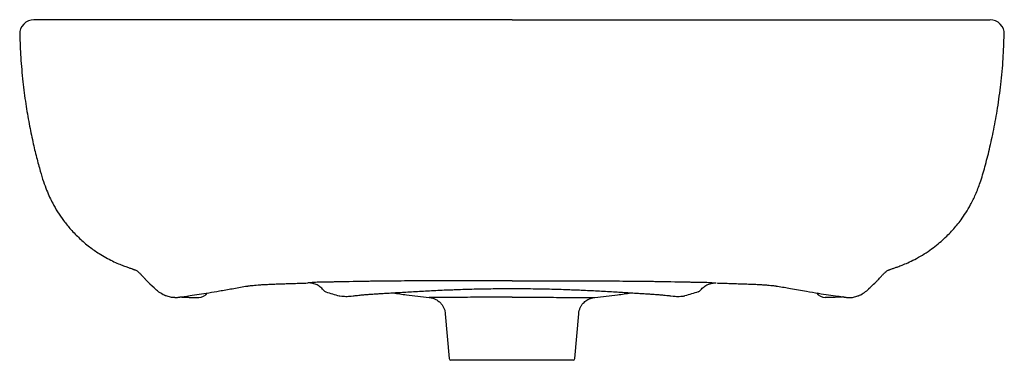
# Model space of a CAD drawing. Header units: millimetres. Extents: x 3629.781 to 3630.331, y 2139.028 to 2139.218.
import ezdxf

# ---------------------------------------------------------------- set-up
doc = ezdxf.new("R2010")
doc.units = ezdxf.units.MM
doc.layers.add('SANINDUSA', color=3, linetype='Continuous')

msp = doc.modelspace()

# ---------------------------------------------------------------- linework, layer by layer
at = {"layer": 'SANINDUSA'}
for p, q in [((3629.816233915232, 2139.218497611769), (3629.816224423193, 2139.218497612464)), ((3630.296216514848, 2139.218497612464), (3630.296207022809, 2139.218497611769)), ((3630.010000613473, 2139.063559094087), (3630.00988957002, 2139.063557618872)), ((3630.102439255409, 2139.063559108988), (3630.102551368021, 2139.063557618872)), ((3630.151945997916, 2139.064359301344), (3630.152098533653, 2139.064379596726)), ((3630.160264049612, 2139.066680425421), (3630.160186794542, 2139.066656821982)), ((3630.161676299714, 2139.067716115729), (3630.161671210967, 2139.067747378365)), ((3630.018948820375, 2139.054462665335), (3630.021140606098, 2139.029410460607)), ((3630.091300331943, 2139.029410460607), (3630.093492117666, 2139.054462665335)), ((3630.05622046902, 2139.028497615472), (3630.022136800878, 2139.028497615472)), ((3630.090304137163, 2139.028497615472), (3630.05622046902, 2139.028497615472))]:
    msp.add_line(p, q, dxfattribs=at)
for centre, radius, start, end in [((3629.789304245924, 2139.210497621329), 0.007999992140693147, 90.46739172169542, 181.9119909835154), ((3630.32313674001, 2139.210497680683), 0.007999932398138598, 358.1959498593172, 89.53294778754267), ((3629.881271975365, 2139.06955192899), 0.005998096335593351, 269.9619477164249, 324.5643378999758), ((3629.953102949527, 2139.069427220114), 0.002897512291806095, 216.1955207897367, 252.9657666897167), ((3629.960583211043, 2139.067365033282), 0.003000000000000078, 254.6376281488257, 261.9492730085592), ((3630.151857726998, 2139.067365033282), 0.003000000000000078, 278.0507269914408, 285.3623718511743), ((3630.159337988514, 2139.069427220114), 0.002897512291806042, 287.0342333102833, 323.8044792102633), ((3630.231168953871, 2139.069551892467), 0.00599805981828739, 215.5105403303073, 270.0381366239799), ((3630.022136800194, 2139.029497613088), 0.001000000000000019, 184.9999999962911, 270), ((3630.090304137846, 2139.029497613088), 0.001000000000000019, 270, 355.0000000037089)]:
    msp.add_arc(centre, radius, start, end, dxfattribs=at)
for points, knots in [([(3630.05622046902, 2139.218497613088), (3630.051718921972, 2139.218497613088), (3630.04271312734, 2139.218497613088), (3630.029237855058, 2139.218497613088), (3630.01573016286, 2139.218497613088), (3630.002222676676, 2139.218497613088), (3629.988748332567, 2139.218497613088), (3629.974796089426, 2139.218497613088), (3629.960425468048, 2139.218497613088), (3629.945712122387, 2139.218497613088), (3629.9311925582, 2139.218497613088), (3629.916917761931, 2139.218497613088), (3629.902935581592, 2139.218497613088), (3629.89024110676, 2139.218497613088), (3629.878770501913, 2139.218497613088), (3629.868487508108, 2139.218497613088), (3629.858568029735, 2139.218497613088), (3629.849110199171, 2139.218497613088), (3629.840159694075, 2139.218497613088), (3629.831904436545, 2139.218497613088), (3629.824360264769, 2139.218497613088), (3629.81753061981, 2139.218497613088), (3629.811308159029, 2139.218497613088), (3629.805758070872, 2139.218497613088), (3629.800934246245, 2139.218497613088), (3629.796820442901, 2139.218497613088), (3629.793548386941, 2139.218497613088), (3629.791190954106, 2139.218497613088), (3629.789744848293, 2139.218497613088), (3629.789277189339, 2139.218497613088), (3629.789351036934, 2139.218497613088), (3629.789386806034, 2139.218497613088)], [0, 0, 0, 0, 0.03291060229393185, 0.06584094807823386, 0.09875277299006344, 0.13236167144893, 0.165990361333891, 0.1996004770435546, 0.2380061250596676, 0.2764394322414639, 0.3148462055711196, 0.3542548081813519, 0.3936918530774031, 0.4331010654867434, 0.4652163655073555, 0.4973472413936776, 0.5294519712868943, 0.5624497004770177, 0.5954773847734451, 0.6284753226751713, 0.6606351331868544, 0.6928225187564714, 0.7249814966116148, 0.7582274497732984, 0.7915056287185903, 0.8247508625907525, 0.8601897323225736, 0.8957065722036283, 0.9312366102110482, 0.9666935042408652, 0.9999999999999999, 0.9999999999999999, 0.9999999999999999, 0.9999999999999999]), ([(3630.05622046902, 2139.218497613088), (3630.060722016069, 2139.218497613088), (3630.069727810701, 2139.218497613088), (3630.083203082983, 2139.218497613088), (3630.096710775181, 2139.218497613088), (3630.110218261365, 2139.218497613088), (3630.123692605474, 2139.218497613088), (3630.137644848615, 2139.218497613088), (3630.152015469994, 2139.218497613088), (3630.166728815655, 2139.218497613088), (3630.181248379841, 2139.218497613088), (3630.195523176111, 2139.218497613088), (3630.209505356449, 2139.218497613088), (3630.222199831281, 2139.218497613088), (3630.233670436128, 2139.218497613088), (3630.243953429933, 2139.218497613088), (3630.253872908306, 2139.218497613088), (3630.26333073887, 2139.218497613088), (3630.272281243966, 2139.218497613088), (3630.280536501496, 2139.218497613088), (3630.288080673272, 2139.218497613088), (3630.294910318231, 2139.218497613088), (3630.301132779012, 2139.218497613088), (3630.306682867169, 2139.218497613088), (3630.311506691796, 2139.218497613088), (3630.315620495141, 2139.218497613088), (3630.318892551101, 2139.218497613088), (3630.321249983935, 2139.218497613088), (3630.322696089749, 2139.218497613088), (3630.323163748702, 2139.218497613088), (3630.323089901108, 2139.218497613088), (3630.323054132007, 2139.218497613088)], [0, 0, 0, 0, 0.03291060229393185, 0.06584094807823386, 0.09875277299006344, 0.13236167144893, 0.165990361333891, 0.1996004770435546, 0.2380061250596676, 0.2764394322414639, 0.3148462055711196, 0.3542548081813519, 0.3936918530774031, 0.4331010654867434, 0.4652163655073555, 0.4973472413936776, 0.5294519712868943, 0.5624497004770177, 0.5954773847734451, 0.6284753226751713, 0.6606351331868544, 0.6928225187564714, 0.7249814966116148, 0.7582274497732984, 0.7915056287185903, 0.8247508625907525, 0.8601897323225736, 0.8957065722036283, 0.9312366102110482, 0.9666935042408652, 0.9999999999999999, 0.9999999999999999, 0.9999999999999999, 0.9999999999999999]), ([(3629.781364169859, 2139.210227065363), (3629.781505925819, 2139.205965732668), (3629.781797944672, 2139.197187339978), (3629.782963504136, 2139.18427733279), (3629.784552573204, 2139.17191123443), (3629.786443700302, 2139.160740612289), (3629.788510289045, 2139.150766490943), (3629.790611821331, 2139.141956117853), (3629.792615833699, 2139.134545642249), (3629.794453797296, 2139.128447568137), (3629.796191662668, 2139.123628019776), (3629.797931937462, 2139.119602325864), (3629.799934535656, 2139.115571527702), (3629.802478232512, 2139.111175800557), (3629.805852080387, 2139.106270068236), (3629.809936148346, 2139.101282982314), (3629.814738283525, 2139.096373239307), (3629.820040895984, 2139.09187013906), (3629.825058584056, 2139.088364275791), (3629.829403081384, 2139.085785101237), (3629.833031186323, 2139.083901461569), (3629.836383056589, 2139.082373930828), (3629.839370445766, 2139.081177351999), (3629.841709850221, 2139.0803389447), (3629.843362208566, 2139.079789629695), (3629.844338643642, 2139.079474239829), (3629.844538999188, 2139.079406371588), (3629.844629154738, 2139.079364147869), (3629.844731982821, 2139.079305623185), (3629.844903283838, 2139.079238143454), (3629.845281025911, 2139.07912332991), (3629.845825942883, 2139.078919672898), (3629.846522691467, 2139.078559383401), (3629.847264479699, 2139.078071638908), (3629.847950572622, 2139.077504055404), (3629.848608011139, 2139.076848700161), (3629.849191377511, 2139.076223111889), (3629.849890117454, 2139.075468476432), (3629.850814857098, 2139.074452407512), (3629.851847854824, 2139.073298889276), (3629.853124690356, 2139.07192788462), (3629.853977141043, 2139.071084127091), (3629.854026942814, 2139.071036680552), (3629.85405175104, 2139.07102053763)], [0, 0, 0, 0, 0.04691309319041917, 0.0966414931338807, 0.1421550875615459, 0.1834045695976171, 0.2203669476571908, 0.2531435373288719, 0.2818426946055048, 0.3035609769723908, 0.3219585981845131, 0.3370320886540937, 0.3506640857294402, 0.3702250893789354, 0.3914539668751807, 0.4144625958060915, 0.4393057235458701, 0.4651025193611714, 0.4889995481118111, 0.5056240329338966, 0.5212696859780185, 0.5361049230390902, 0.5502531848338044, 0.5641318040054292, 0.5785041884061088, 0.5940818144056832, 0.6113962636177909, 0.6291206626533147, 0.6464947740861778, 0.6635407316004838, 0.6802651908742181, 0.7166064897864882, 0.753113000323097, 0.7903897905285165, 0.8271517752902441, 0.8488107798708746, 0.869332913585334, 0.8890026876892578, 0.911731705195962, 0.938809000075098, 0.9606907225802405, 0.9844744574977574, 1, 1, 1, 1]), ([(3630.255400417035, 2139.068423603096), (3630.255400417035, 2139.068423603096), (3630.255400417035, 2139.068423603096), (3630.258726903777, 2139.071458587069), (3630.259031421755, 2139.071678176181), (3630.259372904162, 2139.071996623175), (3630.259747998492, 2139.072382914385), (3630.26016001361, 2139.07282863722), (3630.260992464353, 2139.073744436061), (3630.262251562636, 2139.075149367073), (3630.263539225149, 2139.0765543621), (3630.264605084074, 2139.077650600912), (3630.265583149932, 2139.078360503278), (3630.266175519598, 2139.078699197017), (3630.266669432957, 2139.078914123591), (3630.267048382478, 2139.079035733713), (3630.267149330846, 2139.079140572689), (3630.268146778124, 2139.079495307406), (3630.269603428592, 2139.079964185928), (3630.271572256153, 2139.080633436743), (3630.27410264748, 2139.081571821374), (3630.277344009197, 2139.082928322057), (3630.28122686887, 2139.084798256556), (3630.285427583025, 2139.087157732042), (3630.289507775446, 2139.089818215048), (3630.293260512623, 2139.092626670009), (3630.296633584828, 2139.095489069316), (3630.299640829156, 2139.098347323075), (3630.30229740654, 2139.101152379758), (3630.304733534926, 2139.103991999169), (3630.307174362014, 2139.107139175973), (3630.309779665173, 2139.110923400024), (3630.31253866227, 2139.115583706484), (3630.315293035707, 2139.121202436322), (3630.3179702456, 2139.128224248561), (3630.320435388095, 2139.136696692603), (3630.322959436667, 2139.146557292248), (3630.325363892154, 2139.15750735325), (3630.327527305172, 2139.169577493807), (3630.329310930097, 2139.182779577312), (3630.330603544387, 2139.196458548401), (3630.330920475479, 2139.205732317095), (3630.331074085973, 2139.210227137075)], [0, 0, 0, 0, 0.00967815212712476, 0.02607772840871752, 0.04164487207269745, 0.05634601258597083, 0.07016043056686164, 0.08307511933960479, 0.09508474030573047, 0.1321757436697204, 0.1719728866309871, 0.219731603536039, 0.2647478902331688, 0.3086415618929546, 0.3364107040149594, 0.365154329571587, 0.3938742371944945, 0.4204479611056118, 0.445246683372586, 0.4597788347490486, 0.4738166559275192, 0.4882844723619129, 0.5040817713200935, 0.5216819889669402, 0.5390081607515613, 0.5554110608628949, 0.5708408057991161, 0.5852577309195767, 0.598640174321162, 0.6109857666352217, 0.6240653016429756, 0.6399721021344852, 0.65874132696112, 0.6804506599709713, 0.7052125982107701, 0.7372087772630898, 0.7727960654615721, 0.8119932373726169, 0.8550091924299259, 0.9018367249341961, 0.9524221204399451, 1, 1, 1, 1]), ([(3629.862143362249, 2139.064766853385), (3629.861177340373, 2139.065193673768), (3629.86025880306, 2139.065720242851), (3629.85854167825, 2139.066949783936), (3629.857753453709, 2139.067644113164), (3629.85405175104, 2139.07102053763)], [0, 0, 0, 0, 0.5, 0.5, 1, 1, 1, 1]), ([(3629.871236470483, 2139.063861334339), (3629.874350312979, 2139.064352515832), (3629.877139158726, 2139.06463342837), (3629.881717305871, 2139.065332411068), (3629.887120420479, 2139.066237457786), (3629.89322316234, 2139.067235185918), (3629.900179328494, 2139.068472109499), (3629.905409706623, 2139.069427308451), (3629.908241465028, 2139.06988620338), (3629.908669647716, 2139.069927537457)], [0, 0, 0, 0, 0.08226715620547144, 0.2187220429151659, 0.3741779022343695, 0.5439092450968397, 0.7463516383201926, 0.9648231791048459, 1, 1, 1, 1]), ([(3629.908669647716, 2139.069927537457), (3629.908709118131, 2139.069934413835), (3629.9089534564, 2139.069976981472), (3629.909684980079, 2139.070080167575), (3629.910892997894, 2139.070226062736), (3629.912467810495, 2139.070383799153), (3629.91436175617, 2139.070541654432), (3629.916559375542, 2139.070693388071), (3629.919027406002, 2139.070833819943), (3629.921705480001, 2139.070956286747), (3629.924594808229, 2139.071066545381), (3629.927671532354, 2139.071169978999), (3629.930974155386, 2139.071272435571), (3629.934474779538, 2139.071378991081), (3629.938078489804, 2139.071491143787), (3629.940544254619, 2139.071577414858), (3629.942144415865, 2139.071632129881)], [0, 0, 0, 0, 0.01178454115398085, 0.07295120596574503, 0.1400184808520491, 0.2116989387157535, 0.2866364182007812, 0.3636361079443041, 0.4417544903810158, 0.520400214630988, 0.5964746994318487, 0.6746465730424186, 0.7547807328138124, 0.8365643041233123, 0.9196703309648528, 0.9999999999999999, 0.9999999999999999, 0.9999999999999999, 0.9999999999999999]), ([(3629.949136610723, 2139.072042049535), (3629.94883602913, 2139.072041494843), (3629.948540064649, 2139.07204131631), (3629.947945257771, 2139.072032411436), (3629.947647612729, 2139.072025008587), (3629.946755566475, 2139.07199504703), (3629.946162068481, 2139.071964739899), (3629.94439800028, 2139.071851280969), (3629.94324405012, 2139.071745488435), (3629.942144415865, 2139.071632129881)], [0, 0, 0, 0, 0.125, 0.125, 0.2499999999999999, 0.2499999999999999, 0.4999999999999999, 0.4999999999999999, 1, 1, 1, 1]), ([(3629.950764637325, 2139.067716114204), (3629.950510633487, 2139.068053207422), (3629.950235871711, 2139.068372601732), (3629.949643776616, 2139.068975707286), (3629.949323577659, 2139.069261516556), (3629.94831809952, 2139.070045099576), (3629.947593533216, 2139.070468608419), (3629.946434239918, 2139.070964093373), (3629.946039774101, 2139.071103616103), (3629.945254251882, 2139.071330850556), (3629.94486054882, 2139.071419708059), (3629.944072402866, 2139.071552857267), (3629.943677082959, 2139.071596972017), (3629.942902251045, 2139.071643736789), (3629.942520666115, 2139.071646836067), (3629.942144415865, 2139.071632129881)], [0, 0, 0, 0, 0.1249999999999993, 0.1249999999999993, 0.2499999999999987, 0.2499999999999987, 0.4999999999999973, 0.4999999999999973, 0.624999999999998, 0.624999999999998, 0.7499999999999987, 0.7499999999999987, 0.8749999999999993, 0.8749999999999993, 1, 1, 1, 1]), ([(3629.954809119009, 2139.072126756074), (3629.953799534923, 2139.072099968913), (3629.952826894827, 2139.072079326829), (3629.951407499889, 2139.072058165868), (3629.950941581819, 2139.072052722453), (3629.95002502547, 2139.072045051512), (3629.949572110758, 2139.072042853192), (3629.949136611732, 2139.072042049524)], [0, 0, 0, 0, 0.5000000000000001, 0.5000000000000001, 0.7500000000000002, 0.7500000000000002, 1, 1, 1, 1]), ([(3630.05622046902, 2139.072789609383), (3630.054743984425, 2139.072789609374), (3630.053266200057, 2139.072789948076), (3630.050320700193, 2139.072791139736), (3630.048853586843, 2139.072791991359), (3630.044469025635, 2139.072795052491), (3630.04156832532, 2139.072797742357), (3630.032933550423, 2139.072806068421), (3630.027266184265, 2139.072812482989), (3630.020302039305, 2139.072811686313), (3630.018915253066, 2139.072811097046), (3630.016154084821, 2139.07280892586), (3630.014784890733, 2139.072807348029), (3630.01073103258, 2139.072801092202), (3630.008091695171, 2139.072794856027), (3630.000362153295, 2139.072768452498), (3629.995457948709, 2139.072740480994), (3629.989662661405, 2139.072691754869), (3629.988520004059, 2139.072681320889), (3629.986286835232, 2139.072659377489), (3629.985194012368, 2139.072647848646), (3629.981986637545, 2139.072611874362), (3629.97994294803, 2139.072586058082), (3629.977017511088, 2139.072545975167), (3629.976064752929, 2139.072532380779), (3629.974210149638, 2139.072505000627), (3629.973311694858, 2139.07249126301), (3629.970700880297, 2139.072450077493), (3629.969072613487, 2139.072422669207), (3629.964518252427, 2139.07234194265), (3629.961920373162, 2139.072290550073), (3629.959239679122, 2139.072231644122), (3629.958731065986, 2139.072219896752), (3629.957776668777, 2139.07219751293), (3629.957330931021, 2139.072186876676), (3629.956088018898, 2139.072157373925), (3629.955385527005, 2139.072142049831), (3629.954809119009, 2139.072126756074)], [0, 0, 0, 0, 0.03125000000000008, 0.03125000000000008, 0.06250000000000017, 0.06250000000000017, 0.1250000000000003, 0.1250000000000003, 0.2500000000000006, 0.2500000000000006, 0.2812500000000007, 0.2812500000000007, 0.3125000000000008, 0.3125000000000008, 0.3750000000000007, 0.3750000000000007, 0.5000000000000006, 0.5000000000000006, 0.5312500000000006, 0.5312500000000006, 0.5625000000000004, 0.5625000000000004, 0.6250000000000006, 0.6250000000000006, 0.6562500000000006, 0.6562500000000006, 0.6875000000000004, 0.6875000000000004, 0.7500000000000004, 0.7500000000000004, 0.8750000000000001, 0.8750000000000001, 0.9062500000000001, 0.9062500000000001, 0.9375, 0.9375, 1, 1, 1, 1]), ([(3630.021299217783, 2139.067822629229), (3630.022492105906, 2139.067869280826), (3630.025337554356, 2139.067980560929), (3630.029971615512, 2139.068130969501), (3630.035163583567, 2139.068274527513), (3630.040440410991, 2139.068389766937), (3630.045761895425, 2139.068473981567), (3630.051027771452, 2139.068525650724), (3630.054516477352, 2139.068531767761), (3630.056220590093, 2139.068534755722)], [0, 0, 0, 0, 0.107846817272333, 0.2572517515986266, 0.4073631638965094, 0.557778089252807, 0.7079453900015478, 0.8573413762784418, 1, 1, 1, 1]), ([(3630.056220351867, 2139.068534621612), (3630.057854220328, 2139.068531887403), (3630.061333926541, 2139.068526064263), (3630.066576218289, 2139.068475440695), (3630.071945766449, 2139.068390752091), (3630.077223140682, 2139.068275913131), (3630.082451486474, 2139.068131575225), (3630.087106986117, 2139.067980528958), (3630.089960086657, 2139.067868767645), (3630.0911409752, 2139.06782251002)], [0, 0, 0, 0, 0.1367794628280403, 0.2913039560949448, 0.4401699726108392, 0.5907951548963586, 0.741970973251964, 0.8932026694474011, 1, 1, 1, 1]), ([(3630.05622046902, 2139.072789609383), (3630.057696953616, 2139.072789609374), (3630.059174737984, 2139.072789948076), (3630.062120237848, 2139.072791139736), (3630.063587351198, 2139.072791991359), (3630.067971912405, 2139.072795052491), (3630.070872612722, 2139.072797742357), (3630.079507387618, 2139.072806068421), (3630.085174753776, 2139.072812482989), (3630.092138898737, 2139.072811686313), (3630.093525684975, 2139.072811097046), (3630.09628685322, 2139.07280892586), (3630.097656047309, 2139.072807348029), (3630.101709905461, 2139.072801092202), (3630.10434924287, 2139.072794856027), (3630.112078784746, 2139.072768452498), (3630.116982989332, 2139.072740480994), (3630.122778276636, 2139.072691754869), (3630.123920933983, 2139.072681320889), (3630.126154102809, 2139.072659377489), (3630.127246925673, 2139.072647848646), (3630.130454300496, 2139.072611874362), (3630.132497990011, 2139.072586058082), (3630.135423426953, 2139.072545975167), (3630.136376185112, 2139.072532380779), (3630.138230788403, 2139.072505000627), (3630.139129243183, 2139.07249126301), (3630.141740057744, 2139.072450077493), (3630.143368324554, 2139.072422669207), (3630.147922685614, 2139.07234194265), (3630.150520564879, 2139.072290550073), (3630.15320125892, 2139.072231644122), (3630.153709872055, 2139.072219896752), (3630.154664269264, 2139.07219751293), (3630.15511000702, 2139.072186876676), (3630.156352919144, 2139.072157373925), (3630.157055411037, 2139.072142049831), (3630.157631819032, 2139.072126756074)], [0, 0, 0, 0, 0.03124999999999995, 0.03124999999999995, 0.0624999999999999, 0.0624999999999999, 0.1249999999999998, 0.1249999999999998, 0.2499999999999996, 0.2499999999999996, 0.2812499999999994, 0.2812499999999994, 0.3124999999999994, 0.3124999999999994, 0.3749999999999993, 0.3749999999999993, 0.4999999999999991, 0.4999999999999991, 0.531249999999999, 0.531249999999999, 0.5624999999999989, 0.5624999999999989, 0.6249999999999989, 0.6249999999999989, 0.656249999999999, 0.656249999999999, 0.687499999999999, 0.687499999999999, 0.749999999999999, 0.749999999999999, 0.8749999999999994, 0.8749999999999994, 0.9062499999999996, 0.9062499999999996, 0.9374999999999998, 0.9374999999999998, 1, 1, 1, 1]), ([(3630.157631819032, 2139.072126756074), (3630.158641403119, 2139.072099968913), (3630.159614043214, 2139.072079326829), (3630.161033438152, 2139.072058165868), (3630.161499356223, 2139.072052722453), (3630.162415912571, 2139.072045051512), (3630.162868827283, 2139.072042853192), (3630.163304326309, 2139.072042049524)], [0, 0, 0, 0, 0.5, 0.5, 0.75, 0.75, 1, 1, 1, 1]), ([(3630.161676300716, 2139.067716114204), (3630.161930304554, 2139.068053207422), (3630.16220506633, 2139.068372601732), (3630.162797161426, 2139.068975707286), (3630.163117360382, 2139.069261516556), (3630.164122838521, 2139.070045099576), (3630.164847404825, 2139.070468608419), (3630.166006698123, 2139.070964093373), (3630.16640116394, 2139.071103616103), (3630.167186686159, 2139.071330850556), (3630.167580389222, 2139.071419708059), (3630.168368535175, 2139.071552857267), (3630.168763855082, 2139.071596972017), (3630.169538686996, 2139.071643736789), (3630.169920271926, 2139.071646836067), (3630.170296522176, 2139.071632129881)], [0, 0, 0, 0, 0.125, 0.125, 0.25, 0.25, 0.5, 0.5, 0.625, 0.625, 0.75, 0.75, 0.875, 0.875, 1, 1, 1, 1]), ([(3630.163304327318, 2139.072042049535), (3630.163604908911, 2139.072041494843), (3630.163900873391, 2139.07204131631), (3630.16449568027, 2139.072032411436), (3630.164793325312, 2139.072025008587), (3630.165685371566, 2139.07199504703), (3630.166278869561, 2139.071964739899), (3630.168042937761, 2139.071851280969), (3630.16919688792, 2139.071745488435), (3630.170296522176, 2139.071632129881)], [0, 0, 0, 0, 0.125, 0.125, 0.25, 0.25, 0.5, 0.5, 1, 1, 1, 1]), ([(3630.170755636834, 2139.071618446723), (3630.171042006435, 2139.071607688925), (3630.172606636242, 2139.071548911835), (3630.175384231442, 2139.07145996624), (3630.179042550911, 2139.071345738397), (3630.182547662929, 2139.071239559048), (3630.185867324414, 2139.071134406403), (3630.188963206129, 2139.071025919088), (3630.191777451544, 2139.070911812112), (3630.194350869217, 2139.070783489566), (3630.19670940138, 2139.07063977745), (3630.19885384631, 2139.070480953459), (3630.200718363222, 2139.070313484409), (3630.202191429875, 2139.070152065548), (3630.203210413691, 2139.070018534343), (3630.203611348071, 2139.069952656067), (3630.203761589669, 2139.06992796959)], [0, 0, 0, 0, 0.01885082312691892, 0.1029947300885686, 0.1867055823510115, 0.2696532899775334, 0.35149220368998, 0.4318819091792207, 0.5104669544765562, 0.5849164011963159, 0.6632919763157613, 0.7416913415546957, 0.8194179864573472, 0.8955599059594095, 0.9608633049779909, 1, 1, 1, 1]), ([(3630.203761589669, 2139.06992796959), (3630.204063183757, 2139.069892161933), (3630.206663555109, 2139.06949054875), (3630.212254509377, 2139.068470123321), (3630.22008259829, 2139.067090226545), (3630.226969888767, 2139.065951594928), (3630.232793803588, 2139.065015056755), (3630.236723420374, 2139.064442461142), (3630.238812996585, 2139.064268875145), (3630.241204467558, 2139.06386121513)], [0, 0, 0, 0, 0.0217553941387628, 0.2345825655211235, 0.4890792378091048, 0.6818100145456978, 0.8379476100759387, 0.9750212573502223, 1, 1, 1, 1]), ([(3630.250297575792, 2139.064766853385), (3630.251263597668, 2139.065193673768), (3630.252182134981, 2139.065720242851), (3630.253899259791, 2139.066949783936), (3630.254687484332, 2139.067644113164), (3630.255400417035, 2139.068423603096)], [0, 0, 0, 0, 0.5, 0.5, 1, 1, 1, 1]), ([(3629.863040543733, 2139.064404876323), (3629.862882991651, 2139.064462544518), (3629.862726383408, 2139.064522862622), (3629.862570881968, 2139.064585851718), (3629.862427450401, 2139.06464395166), (3629.862284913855, 2139.064704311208), (3629.862143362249, 2139.064766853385)], [0, 0, 0, 0, 0.0005033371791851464, 0.0005033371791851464, 0.0005033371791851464, 0.0009675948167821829, 0.0009675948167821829, 0.0009675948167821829, 0.0009675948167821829]), ([(3629.868007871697, 2139.063484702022), (3629.867581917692, 2139.06348422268), (3629.867157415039, 2139.063493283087), (3629.86631561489, 2139.063559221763), (3629.865898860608, 2139.063619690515), (3629.86507264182, 2139.063789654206), (3629.864662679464, 2139.063895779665), (3629.863845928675, 2139.064129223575), (3629.863440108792, 2139.06425862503), (3629.863040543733, 2139.064404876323)], [0, 0, 0, 0, 0.25, 0.25, 0.5, 0.5, 0.75, 0.75, 1, 1, 1, 1]), ([(3629.867980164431, 2139.063494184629), (3629.868177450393, 2139.063497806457), (3629.868649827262, 2139.063506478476), (3629.869299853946, 2139.063590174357), (3629.870014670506, 2139.063701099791), (3629.87062666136, 2139.063790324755), (3629.871068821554, 2139.063841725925), (3629.871236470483, 2139.06386121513)], [0, 0, 0, 0, 0.2121001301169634, 0.5078475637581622, 0.7534666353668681, 0.9065247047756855, 1, 1, 1, 1]), ([(3629.871236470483, 2139.063861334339), (3629.871431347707, 2139.06383352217), (3629.871862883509, 2139.063771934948), (3629.87309733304, 2139.063699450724), (3629.874805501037, 2139.063638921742), (3629.876807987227, 2139.063598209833), (3629.878981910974, 2139.063570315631), (3629.88050073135, 2139.063559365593), (3629.881267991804, 2139.063553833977)], [0, 0, 0, 0, 0.1507993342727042, 0.3339297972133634, 0.5123576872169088, 0.6959409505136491, 0.8463988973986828, 1, 1, 1, 1]), ([(3629.960163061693, 2139.064394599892), (3629.960998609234, 2139.064299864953), (3629.962008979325, 2139.064190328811), (3629.963885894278, 2139.064148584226), (3629.965432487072, 2139.064192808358), (3629.966388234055, 2139.06430520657), (3629.967526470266, 2139.064415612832)], [0, 0, 0, 0, 0.2382523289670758, 0.5035948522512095, 0.9651045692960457, 0.9999999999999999, 0.9999999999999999, 0.9999999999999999, 0.9999999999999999]), ([(3629.967526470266, 2139.064415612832), (3629.967863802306, 2139.064467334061), (3629.968529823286, 2139.064569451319), (3629.969846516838, 2139.064723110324), (3629.971457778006, 2139.064889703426), (3629.973434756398, 2139.065067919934), (3629.975798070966, 2139.065257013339), (3629.978452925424, 2139.065448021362), (3629.981282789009, 2139.065634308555), (3629.984340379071, 2139.065818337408), (3629.987586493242, 2139.066009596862), (3629.991168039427, 2139.06622911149), (3629.994972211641, 2139.066461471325), (3629.999057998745, 2139.066706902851), (3630.003350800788, 2139.066955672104), (3630.00782987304, 2139.067202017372), (3630.012487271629, 2139.067440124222), (3630.016974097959, 2139.067648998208), (3630.019942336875, 2139.067792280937), (3630.021299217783, 2139.067822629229)], [0, 0, 0, 0, 0.05220246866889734, 0.1030674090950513, 0.1556072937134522, 0.2163356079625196, 0.2778027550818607, 0.3396721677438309, 0.4016236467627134, 0.4570933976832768, 0.5186140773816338, 0.5772107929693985, 0.6389021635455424, 0.7008266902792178, 0.7629273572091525, 0.8251238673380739, 0.8873054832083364, 0.9497252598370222, 1, 1, 1, 1]), ([(3629.989908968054, 2139.066152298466), (3629.992351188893, 2139.065737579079), (3629.998975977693, 2139.06461260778), (3630.005666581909, 2139.063972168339), (3630.009890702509, 2139.063567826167)], [0, 0, 0, 0, 0.368648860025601, 1, 1, 1, 1]), ([(3630.05622046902, 2139.063704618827), (3630.055256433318, 2139.063704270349), (3630.051728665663, 2139.063702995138), (3630.04559739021, 2139.063686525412), (3630.038178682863, 2139.063653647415), (3630.031204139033, 2139.063610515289), (3630.024993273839, 2139.063577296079), (3630.019623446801, 2139.06357323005), (3630.015316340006, 2139.063568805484), (3630.012177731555, 2139.063568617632), (3630.010308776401, 2139.06356672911), (3630.010093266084, 2139.063561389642), (3630.010000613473, 2139.063559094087)], [0, 0, 0, 0, 0.04057357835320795, 0.1484739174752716, 0.2594531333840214, 0.3670483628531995, 0.4777665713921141, 0.58565772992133, 0.6967047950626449, 0.8048278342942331, 0.9160912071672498, 1, 1, 1, 1]), ([(3630.010002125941, 2139.063573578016), (3630.010121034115, 2139.063561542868), (3630.010408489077, 2139.06353244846), (3630.011101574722, 2139.063417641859), (3630.012001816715, 2139.063190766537), (3630.013108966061, 2139.062784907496), (3630.014280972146, 2139.062172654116), (3630.015453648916, 2139.061334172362), (3630.016536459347, 2139.060293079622), (3630.017501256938, 2139.059023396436), (3630.018264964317, 2139.057570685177), (3630.018795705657, 2139.056034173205), (3630.018923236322, 2139.054973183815), (3630.018984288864, 2139.054465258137)], [0, 0, 0, 0, 0.03647400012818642, 0.08817419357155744, 0.1553857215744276, 0.2382712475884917, 0.338911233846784, 0.4360472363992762, 0.5438620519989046, 0.6570466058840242, 0.7734004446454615, 0.8915203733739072, 0.9999999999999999, 0.9999999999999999, 0.9999999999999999, 0.9999999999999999]), ([(3630.05622046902, 2139.063704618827), (3630.057184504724, 2139.063704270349), (3630.060712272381, 2139.063702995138), (3630.066843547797, 2139.063686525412), (3630.074262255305, 2139.063653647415), (3630.081236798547, 2139.063610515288), (3630.08744766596, 2139.063577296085), (3630.092817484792, 2139.063573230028), (3630.097124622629, 2139.063568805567), (3630.100263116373, 2139.063568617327), (3630.102131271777, 2139.063566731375), (3630.102346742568, 2139.063561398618), (3630.102439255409, 2139.063559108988)], [0, 0, 0, 0, 0.04058148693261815, 0.1485028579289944, 0.2595037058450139, 0.3671199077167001, 0.4778596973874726, 0.5857718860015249, 0.6968405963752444, 0.8049847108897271, 0.9162697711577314, 1, 1, 1, 1]), ([(3630.0911409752, 2139.06782251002), (3630.092376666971, 2139.067798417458), (3630.095217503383, 2139.067660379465), (3630.09950072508, 2139.06746179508), (3630.104087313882, 2139.067229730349), (3630.108514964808, 2139.066988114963), (3630.112841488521, 2139.066738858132), (3630.116969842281, 2139.066491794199), (3630.120886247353, 2139.066252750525), (3630.12444358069, 2139.066034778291), (3630.127775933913, 2139.065836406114), (3630.13080601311, 2139.06565676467), (3630.133701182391, 2139.06546737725), (3630.136348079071, 2139.065279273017), (3630.138763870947, 2139.065088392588), (3630.140889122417, 2139.064899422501), (3630.142622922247, 2139.064720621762), (3630.14396590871, 2139.064562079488), (3630.144604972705, 2139.064462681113), (3630.144908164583, 2139.064415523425)], [0, 0, 0, 0, 0.04567602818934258, 0.1076971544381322, 0.166686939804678, 0.2289644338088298, 0.2911130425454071, 0.3533096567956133, 0.4154418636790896, 0.4774337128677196, 0.5328521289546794, 0.5942777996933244, 0.6530240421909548, 0.7148177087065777, 0.7767841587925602, 0.8386410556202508, 0.9000550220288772, 0.9525829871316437, 1, 1, 1, 1]), ([(3630.093452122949, 2139.054465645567), (3630.093452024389, 2139.054491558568), (3630.093449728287, 2139.055095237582), (3630.093727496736, 2139.056228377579), (3630.094260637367, 2139.057775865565), (3630.095021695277, 2139.059135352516), (3630.095919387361, 2139.060300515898), (3630.096916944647, 2139.061268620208), (3630.097965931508, 2139.062043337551), (3630.099021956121, 2139.062634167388), (3630.100034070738, 2139.06305532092), (3630.100944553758, 2139.06332711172), (3630.10168087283, 2139.063479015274), (3630.102189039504, 2139.063550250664), (3630.10237447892, 2139.063567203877), (3630.102438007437, 2139.063573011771)], [0, 0, 0, 0, 0.005500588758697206, 0.1281437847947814, 0.2437202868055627, 0.3531981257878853, 0.4569845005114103, 0.5551313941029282, 0.6474066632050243, 0.7332685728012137, 0.8117101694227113, 0.8806545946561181, 0.9361341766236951, 0.9781206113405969, 1, 1, 1, 1]), ([(3630.102550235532, 2139.063567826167), (3630.106774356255, 2139.063972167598), (3630.11346498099, 2139.064612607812), (3630.120089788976, 2139.065737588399), (3630.122532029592, 2139.066152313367)], [0, 0, 0, 0, 0.6313492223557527, 1, 1, 1, 1]), ([(3630.144908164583, 2139.064415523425), (3630.146112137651, 2139.064306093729), (3630.147340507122, 2139.064163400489), (3630.149188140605, 2139.064149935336), (3630.150973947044, 2139.06422339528), (3630.151739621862, 2139.064332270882), (3630.151911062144, 2139.064356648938)], [0, 0, 0, 0, 0.1442180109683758, 0.6144180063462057, 0.9136653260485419, 1, 1, 1, 1]), ([(3630.241204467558, 2139.063861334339), (3630.241009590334, 2139.06383352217), (3630.240578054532, 2139.063771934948), (3630.239343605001, 2139.063699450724), (3630.237635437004, 2139.063638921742), (3630.235632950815, 2139.063598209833), (3630.233459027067, 2139.063570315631), (3630.231940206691, 2139.063559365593), (3630.231172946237, 2139.063553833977)], [0, 0, 0, 0, 0.1507993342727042, 0.3339297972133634, 0.5123576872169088, 0.6959409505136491, 0.8463988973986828, 1, 1, 1, 1]), ([(3630.241204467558, 2139.06386121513), (3630.241372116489, 2139.063841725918), (3630.241814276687, 2139.063790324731), (3630.242426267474, 2139.063701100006), (3630.243141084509, 2139.063590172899), (3630.243791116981, 2139.063506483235), (3630.244263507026, 2139.063497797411), (3630.244460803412, 2139.063494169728)], [0, 0, 0, 0, 0.09347444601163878, 0.2465311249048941, 0.4921479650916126, 0.7878927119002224, 1, 1, 1, 1]), ([(3630.244433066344, 2139.063484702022), (3630.244859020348, 2139.06348422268), (3630.245283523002, 2139.063493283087), (3630.246125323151, 2139.063559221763), (3630.246542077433, 2139.063619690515), (3630.247368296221, 2139.063789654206), (3630.247778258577, 2139.063895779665), (3630.248595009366, 2139.064129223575), (3630.249000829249, 2139.06425862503), (3630.249400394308, 2139.064404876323)], [0, 0, 0, 0, 0.25, 0.25, 0.5, 0.5, 0.75, 0.75, 1, 1, 1, 1]), ([(3630.249400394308, 2139.064404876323), (3630.249557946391, 2139.064462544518), (3630.249714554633, 2139.064522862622), (3630.249870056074, 2139.064585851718), (3630.25001348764, 2139.06464395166), (3630.250156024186, 2139.064704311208), (3630.250297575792, 2139.064766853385)], [0, 0, 0, 0, 0.0005033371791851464, 0.0005033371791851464, 0.0005033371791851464, 0.0009675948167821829, 0.0009675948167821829, 0.0009675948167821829, 0.0009675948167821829])]:
    msp.add_open_spline(points, degree=3, knots=knots, dxfattribs=at)
for points in [[(3629.952254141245, 2139.066656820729), (3629.954786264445, 2139.065883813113), (3629.957301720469, 2139.065155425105), (3629.959788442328, 2139.064472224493)], [(3630.160186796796, 2139.066656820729), (3630.157654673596, 2139.065883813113), (3630.155139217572, 2139.065155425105), (3630.152652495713, 2139.064472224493)]]:
    msp.add_open_spline(points, degree=3, dxfattribs=at)

doc.saveas('drawing.dxf')
